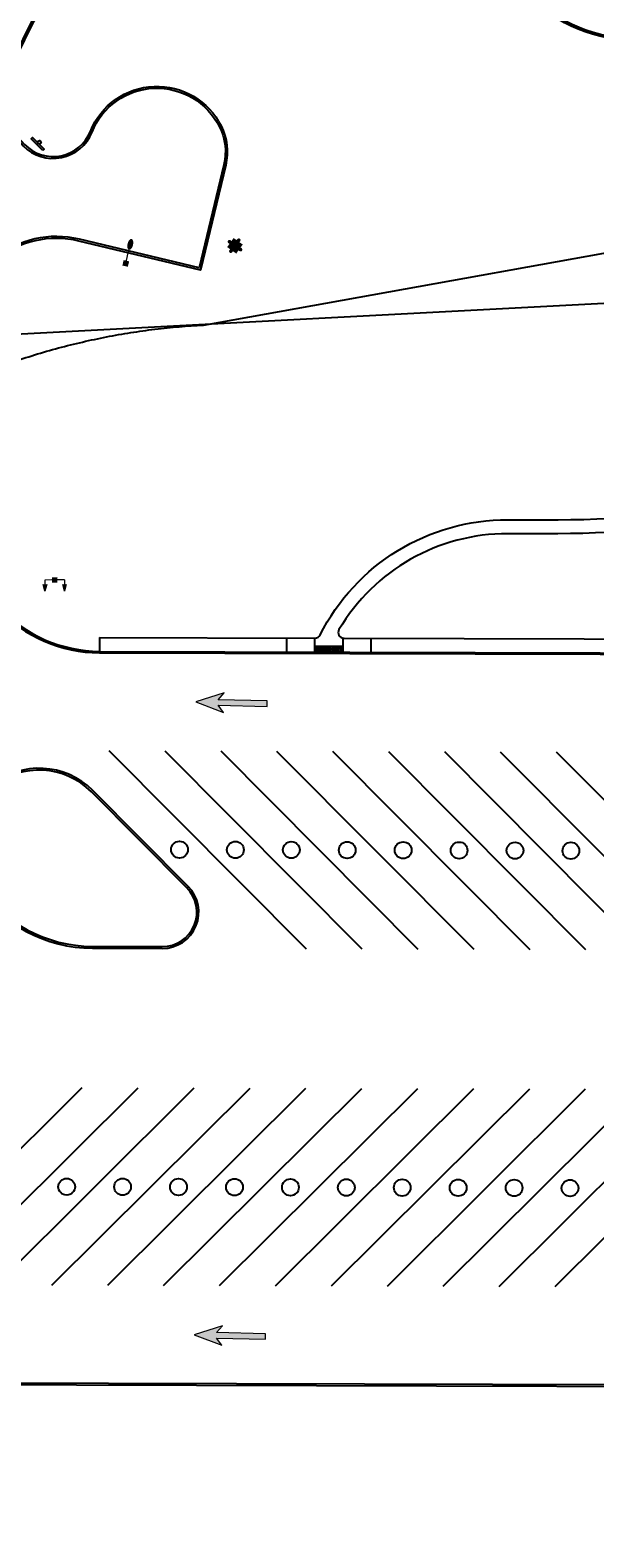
# Model space of a CAD drawing. Header units: feet. Extents: x 130225 to 136325, y 575087 to 575951.
# Tile 3 of 10: x 132804 to 133006, y 575136 to 575675. Entities that reach past the tile are written whole.
import ezdxf
from ezdxf import colors
from ezdxf.entities.mleader import LeaderData, LeaderLine
from ezdxf.math import Vec2, Vec3

# ---------------------------------------------------------------- set-up
doc = ezdxf.new("R2010")
doc.units = ezdxf.units.FT
doc.header["$MEASUREMENT"] = 0
doc.linetypes.add('elec', pattern=[0])
for name, color, linetype in [('C-STM', 132, 'Continuous'), ('LT_P_Luminaires', 2, 'Continuous'), ('PM_P_Cells', 7, 'Continuous'), ('PM_P_Parking_Lot_Stall', 7, 'Continuous'), ('PV_P_Curb', 120, 'Continuous'), ('PV_P_EOP', 7, 'Continuous'), ('PV_P_Walk', 231, 'Continuous'), ('SG_P_Text', 7, 'Continuous'), ('SH_Text', 7, 'Continuous'), ('SN_P_Signs', 120, 'Continuous'), ('UT_P_Electric', 1, 'elec'), ('UT_P_Misc_Cells', 7, 'Continuous')]:
    doc.layers.add(name, color=color, linetype=linetype)
doc.styles.add('CBUS', font='font31.shx', dxfattribs={"height": 0.1})

# ---------------------------------------------------------------- blocks, each defined once
blk = doc.blocks.new('Dim1')
h = blk.add_hatch(color=4)
h.dxf.hatch_style = 1
h.paths.add_polyline_path([(0, 0), (-1, -0.2), (-1, 0.2)])
at = {"color": 4}
blk.add_lwpolyline([(0, 0), (-1, -0.2), (-1, 0.2), (0, 0)], dxfattribs=at)
blk = doc.blocks.new('ITS Pole')
at = {"layer": 'UT_P_Misc_Cells', "linetype": 'Continuous', "lineweight": 0}
h = blk.add_hatch(color=256, dxfattribs=at)
edge = h.paths.add_edge_path()
edge.add_ellipse((-1.82, 1.38), major_axis=(-0.659, 0.472), ratio=0.823989, start_angle=0, end_angle=360, ccw=False)
h = blk.add_hatch(color=256, dxfattribs=at)
edge = h.paths.add_edge_path()
edge.add_ellipse((1.29, 1.89), major_axis=(0.472, 0.659), ratio=0.823989, start_angle=0, end_angle=360)
h = blk.add_hatch(color=256, dxfattribs=at)
edge = h.paths.add_edge_path()
edge.add_ellipse((-1.38, -1.82), major_axis=(-0.472, -0.659), ratio=0.823989, start_angle=0, end_angle=360, ccw=False)
h = blk.add_hatch(color=256, dxfattribs=at)
edge = h.paths.add_edge_path()
edge.add_ellipse((1.89, -1.29), major_axis=(0.659, -0.472), ratio=0.823989, start_angle=0, end_angle=360)
at = {"layer": 'UT_P_Misc_Cells', "linetype": 'Continuous', "lineweight": 0, "extrusion": (0, 0, -1)}
blk.add_solid([(0.46, 2.79), (-2.79, 0.46), (2.79, -0.46), (-0.46, -2.79)], dxfattribs=at)
blk = doc.blocks.new('*U893')
h = blk.add_hatch()
h.set_pattern_fill('HEX', color=0)
h.set_pattern_definition([(0, (6.1972, 0), (0, 0.216506), [0.125, -0.25]), (120, (6.1972, 0), (-0.1875, -0.108253), [0.125, -0.25]), (60, (6.3222, 0), (-0.1875, 0.108253), [0.125, -0.25])])
h.paths.add_polyline_path([(0, 0), (10.2, 0), (10.2, 2), (0, 2)])
at = {"color": 0}
blk.add_lwpolyline([(0, 0), (10.2, 0), (10.2, 2), (0, 2)], close=True, dxfattribs=at)
blk = doc.blocks.new('*U904')
h = blk.add_hatch(color=0)
h.dxf.hatch_style = 1
h.paths.add_polyline_path([(12.73, -0.81), (12.76, 0.19), (4.01, 0.4), (5.04, 1.62), (0, 0), (4.96, -1.86), (3.99, -0.6)])
at = {"color": 0, "linetype": 'Continuous', "lineweight": 0, "flags": 128}
blk.add_lwpolyline([(12.73, -0.81), (12.76, 0.19), (4.01, 0.4), (5.04, 1.62), (0, 0), (4.96, -1.86), (3.99, -0.6)], close=True, dxfattribs=at)
blk = doc.blocks.new('*U910')
at = {"color": 0}
blk.add_lwpolyline([(0.074, -0.032), (-0.076, -0.029), (-0.075, -0.013), (0.075, -0.016)], close=True, dxfattribs=at)
blk.add_ellipse((0, 0), major_axis=(0.0122, -0.0087), ratio=1, start_param=0.600292, end_param=6.883477, dxfattribs=at)
blk = doc.blocks.new('HMAP')
at = {"layer": 'LT_P_Luminaires', "linetype": 'Continuous', "lineweight": 0, "true_color": 0xe0e000, "extrusion": (0, 0, -1)}
for points in [[(0.175, 0.2), (0.143, 0.08, -0.310881), (0.207, 0.08)], [(-0.175, 0.2), (-0.207, 0.08, -0.310881), (-0.143, 0.08)]]:
    blk.add_hatch(color=52, dxfattribs=at).paths.add_polyline_path(points)
at = {"layer": 'LT_P_Luminaires', "color": 52, "linetype": 'Continuous', "lineweight": 13, "true_color": 0xe0e000}
for p, q in [((-0.175, 0), (-0.175, 0.09)), ((-0.175, 0), (-0.05, 0)), ((0.05, 0), (0.175, 0)), ((0.175, 0), (0.175, 0.09))]:
    blk.add_line(p, q, dxfattribs=at)
at = {"layer": 'LT_P_Luminaires', "color": 52, "linetype": 'Continuous', "lineweight": 0, "true_color": 0xe0e000, "flags": 128}
for points in [[(-0.175, 0.2), (-0.143, 0.08, 0.310881), (-0.207, 0.08)], [(0.175, 0.2), (0.207, 0.08, 0.310881), (0.143, 0.08)]]:
    blk.add_lwpolyline(points, format="xyb", close=True, dxfattribs=at)
at = {"layer": 'LT_P_Luminaires', "color": 7, "linetype": 'Continuous', "lineweight": 0, "extrusion": (0, 0, -1)}
blk.add_solid([(0.05, 0.05), (-0.05, 0.05), (0.05, -0.05), (-0.05, -0.05)], dxfattribs=at)
blk = doc.blocks.new('CGMP')
at = {"layer": 'LT_P_Luminaires', "linetype": 'Continuous', "lineweight": 0, "true_color": 0xe0e000}
h = blk.add_hatch(color=52, dxfattribs=at)
edge = h.paths.add_edge_path()
edge.add_ellipse((0.35, 0), major_axis=(0.1, 0), ratio=0.5, start_angle=0, end_angle=360)
at = {"layer": 'LT_P_Luminaires', "color": 52, "linetype": 'Continuous', "lineweight": 13, "true_color": 0xe0e000}
blk.add_line((0, 0), (0.25, 0), dxfattribs=at)
at = {"layer": 'LT_P_Luminaires', "color": 7, "linetype": 'Continuous', "lineweight": 0, "extrusion": (0, 0, -1)}
blk.add_solid([(0.05, 0.05), (-0.05, 0.05), (0.05, -0.05), (-0.05, -0.05)], dxfattribs=at)

msp = doc.modelspace()

# ---------------------------------------------------------------- linework, layer by layer
at = {"layer": 'C-STM', "color": 9, "linetype": 'Continuous', "lineweight": -3}
msp.add_line((133044.54, 575579.52, 1225), (132699.62, 575561.37), dxfattribs=at)
at = {"layer": 'Defpoints'}
for centre in [(132857.21, 575382.26), (132877.21, 575382.2), (132897.21, 575382.15), (132917.21, 575382.09), (132937.2, 575382.04), (132957.2, 575381.99), (132977.2, 575381.93), (132997.2, 575381.88), (132816.88, 575261.65), (132836.88, 575261.6), (132856.88, 575261.55), (132876.88, 575261.49), (132896.88, 575261.44), (132916.88, 575261.38), (132936.88, 575261.33), (132956.88, 575261.28), (132976.88, 575261.22), (132996.88, 575261.17)]:
    msp.add_circle(centre, 3, dxfattribs=at)
at = {"layer": 'PM_P_Parking_Lot_Stall', "flags": 128}
for points in [[(132831.95, 575417.68), (132902.47, 575346.78)], [(132851.95, 575417.63), (132922.47, 575346.72)], [(132871.95, 575417.57), (132942.47, 575346.67)], [(132891.95, 575417.52), (132962.47, 575346.62)], [(132911.94, 575417.46), (132982.46, 575346.56)], [(132931.94, 575417.41), (133002.46, 575346.51)], [(132951.94, 575417.36), (133022.46, 575346.46)], [(132971.94, 575417.3), (133042.46, 575346.4)], [(132991.94, 575417.25), (133062.46, 575346.35)], [(132822.33, 575296.99), (132751.43, 575226.47)], [(132842.33, 575296.94), (132771.43, 575226.42)], [(132862.33, 575296.89), (132791.43, 575226.37)], [(132882.33, 575296.83), (132811.43, 575226.31)], [(132902.33, 575296.78), (132831.43, 575226.26)], [(132922.33, 575296.73), (132851.43, 575226.21)], [(132942.33, 575296.67), (132871.43, 575226.15)], [(132962.33, 575296.62), (132891.43, 575226.1)], [(132982.33, 575296.56), (132911.43, 575226.04)], [(133002.33, 575296.51), (132931.43, 575225.99)], [(133022.33, 575296.46), (132951.43, 575225.94)], [(133042.33, 575296.4), (132971.43, 575225.88)], [(133062.33, 575296.35), (132991.43, 575225.83)]]:
    msp.add_lwpolyline(points, dxfattribs=at)
at = {"layer": 'PV_P_Curb'}
for points in [[(133021.12, 575671.67, -0.202833), (132981.8, 575687.91), (132922.5, 575747.54, 0.465621), (132847.25, 575741.25), (132820.03, 575702.79, 0.053319), (132796.77, 575661.13, 0.304087), (132801.83, 575634.51, 0.5406), (132825.34, 575639.24, -0.647019), (132872.13, 575641.17, -0.176332), (132873.74, 575627.12), (132864.77, 575589.62), (132821.26, 575600.02, 0.49551), (132778.96, 575565.44, 0.007804), (132779.31, 575558.45, -0.031087), (132779.5, 575505.57, 0.428333), (132828.62, 575453.19, 0.430652)], [(133543.32, 575308.39), (133497.08, 575308.51, 0.198912), (133462.15, 575294.16), (133448.11, 575280.19), (133371.49, 575203.98, -0.198912), (133335.62, 575189.23), (132648.56, 575191.08, 0.1505), (132584.18, 575171.45)]]:
    msp.add_lwpolyline(points, format="xyb", dxfattribs=at)
msp.add_lwpolyline([(132828.62, 575453.19), (133276.33, 575451.98)], dxfattribs=at)
msp.add_lwpolyline([(132785.01, 575369.95, 0.252198), (132826.14, 575347.65), (132851.08, 575347.58, 0.668179), (132859.86, 575368.61), (132825.71, 575402.95, 0.90342)], format="xyb", close=True, dxfattribs=at)
at = {"layer": 'PV_P_EOP'}
for points in [[(133021.12, 575672.17, -0.198912), (132982.28, 575688.38), (132922.97, 575748.01, 0.465621), (132846.71, 575741.63), (132819.49, 575703.17, 0.053319), (132796.16, 575661.39, 0.304087), (132801.35, 575634.05, 0.5406), (132825.96, 575638.99, -0.647019), (132871.53, 575640.87, -0.176332), (132873.09, 575627.28), (132864.27, 575590.42), (132821.41, 575600.67, 0.49551), (132778.29, 575565.42, 0.007804), (132778.64, 575558.41, -0.031087), (132778.84, 575505.61, 0.430652), (132828.62, 575452.69)], [(133543.33, 575309.05), (133497.08, 575309.18, 0.198912), (133461.68, 575294.63), (133447.64, 575280.67), (133371.02, 575204.45, -0.198912), (133335.62, 575189.9), (132648.56, 575191.75, 0.1505), (132583.81, 575172)]]:
    msp.add_lwpolyline(points, format="xyb", dxfattribs=at)
msp.add_lwpolyline([(132828.62, 575452.69), (133276.33, 575451.48)], dxfattribs=at)
msp.add_lwpolyline([(132784.45, 575369.59, 0.252198), (132826.14, 575346.98), (132851.08, 575346.92, 0.668179), (132860.33, 575369.08), (132826.18, 575403.42, 0.90342)], format="xyb", close=True, dxfattribs=at)
at = {"layer": 'PV_P_Walk'}
for points in [[(132828.63, 575458.19), (132905.72, 575457.98, 0.283826), (132907.51, 575459.08, -0.283826), (132974.67, 575500.3), (132987.99, 575500.26, 0.081991), (133132.69, 575523.75, 0.32131), (133136.1, 575528.47), (133136.12, 575534.86)], [(132914.24, 575460.97, 0.580191), (132915.96, 575457.95), (133130.91, 575457.37, 0.414214), (133135.92, 575462.36), (133136.05, 575510.23), (133136.06, 575512.66, 0.510164), (133129.52, 575517.43, -0.079211), (132987.98, 575495.26), (132974.65, 575495.3, 0.26567), (132914.24, 575460.97)]]:
    msp.add_lwpolyline(points, format="xyb", dxfattribs=at)
for points in [[(132828.63, 575458.19), (132828.62, 575453.19)], [(132895.47, 575458.01), (132895.45, 575453.01)], [(132905.47, 575457.98), (132905.45, 575452.98)], [(132915.66, 575457.95), (132915.65, 575452.95)], [(132925.66, 575457.93), (132925.65, 575452.93)]]:
    msp.add_lwpolyline(points, dxfattribs=at)
at = {"layer": 'UT_P_Electric', "flags": 128}
msp.add_lwpolyline([(132354.21, 575218.25), (132393.45, 575222.61), (132413.07, 575224.79), (132422.88, 575225.87), (132423.49, 575225.94), (132423.8, 575225.98), (132423.95, 575225.99), (132424.03, 575226), (132424.05, 575226), (132424.06, 575226), (132424.06, 575226.01), (132424.09, 575226.01), (132424.52, 575226.06), (132424.94, 575226.11), (132425.37, 575226.17), (132425.8, 575226.23), (132426.23, 575226.29), (132426.66, 575226.36), (132427.08, 575226.44), (132427.51, 575226.51), (132427.94, 575226.59), (132428.37, 575226.68), (132428.8, 575226.76), (132429.22, 575226.85), (132429.65, 575226.95), (132430.08, 575227.05), (132430.5, 575227.15), (132430.93, 575227.26), (132431.35, 575227.37), (132431.78, 575227.48), (132432.2, 575227.6), (132432.62, 575227.72), (132433.04, 575227.85), (132433.46, 575227.98), (132433.88, 575228.11), (132434.3, 575228.25), (132434.72, 575228.39), (132435.14, 575228.54), (132435.56, 575228.69), (132435.97, 575228.84), (132436.38, 575228.99), (132436.8, 575229.15), (132437.21, 575229.32), (132437.62, 575229.48), (132438.03, 575229.65), (132438.43, 575229.83), (132438.84, 575230.01), (132439.24, 575230.19), (132439.65, 575230.37), (132440.05, 575230.56), (132440.45, 575230.76), (132440.84, 575230.95), (132441.24, 575231.15), (132441.63, 575231.35), (132442.03, 575231.56), (132442.42, 575231.77), (132442.81, 575231.98), (132443.19, 575232.2), (132443.58, 575232.42), (132443.96, 575232.64), (132444.34, 575232.87), (132444.72, 575233.1), (132445.09, 575233.33), (132445.47, 575233.57), (132445.84, 575233.81), (132446.21, 575234.05), (132446.57, 575234.3), (132446.94, 575234.55), (132447.3, 575234.8), (132447.66, 575235.06), (132448.01, 575235.31), (132448.37, 575235.57), (132448.72, 575235.84), (132449.07, 575236.1), (132449.42, 575236.37), (132449.76, 575236.65), (132450.1, 575236.92), (132450.44, 575237.2), (132450.77, 575237.48), (132451.11, 575237.76), (132451.43, 575238.05), (132451.76, 575238.34), (132452.09, 575238.63), (132452.41, 575238.92), (132452.72, 575239.21), (132453.04, 575239.51), (132453.35, 575239.81), (132453.66, 575240.11), (132453.97, 575240.42), (132454.27, 575240.73), (132454.42, 575240.88), (132454.46, 575240.92), (132454.48, 575240.94), (132454.48, 575240.95), (132454.49, 575240.95), (132454.49, 575240.95), (132454.49, 575240.96), (132454.5, 575240.96), (132454.5, 575240.97), (132455.04, 575241.52), (132457.19, 575243.75), (132461.48, 575248.19), (132470.07, 575257.07), (132487.24, 575274.85), (132521.59, 575310.39), (132590.28, 575381.48), (132658.97, 575452.56), (132693.31, 575488.11), (132697.6, 575492.55), (132698.68, 575493.66), (132698.95, 575493.94), (132699.01, 575494.01), (132699.02, 575494.02), (132699.03, 575494.02), (132699.04, 575494.04), (132699.06, 575494.06), (132699.16, 575494.16), (132699.53, 575494.54), (132700.27, 575495.31), (132701.02, 575496.07), (132701.78, 575496.83), (132702.54, 575497.59), (132703.3, 575498.34), (132704.07, 575499.09), (132704.84, 575499.84), (132705.61, 575500.59), (132706.39, 575501.33), (132707.17, 575502.07), (132707.96, 575502.81), (132708.74, 575503.55), (132709.54, 575504.28), (132710.33, 575505.01), (132711.13, 575505.74), (132711.94, 575506.46), (132712.75, 575507.18), (132713.56, 575507.9), (132714.37, 575508.61), (132715.19, 575509.33), (132716.01, 575510.03), (132716.84, 575510.74), (132717.67, 575511.44), (132718.5, 575512.14), (132719.34, 575512.84), (132720.18, 575513.53), (132721.02, 575514.22), (132721.87, 575514.91), (132722.72, 575515.59), (132723.58, 575516.27), (132724.44, 575516.95), (132725.3, 575517.62), (132726.16, 575518.29), (132727.03, 575518.96), (132727.9, 575519.62), (132728.78, 575520.28), (132729.66, 575520.93), (132730.54, 575521.59), (132731.42, 575522.24), (132732.31, 575522.88), (132733.2, 575523.52), (132734.1, 575524.16), (132734.99, 575524.8), (132735.9, 575525.43), (132736.8, 575526.05), (132737.71, 575526.68), (132738.62, 575527.3), (132739.53, 575527.91), (132740.45, 575528.53), (132741.37, 575529.13), (132742.29, 575529.74), (132743.22, 575530.34), (132744.15, 575530.94), (132745.08, 575531.53), (132746.01, 575532.12), (132746.95, 575532.7), (132747.89, 575533.28), (132748.84, 575533.86), (132749.78, 575534.43), (132750.73, 575535), (132751.69, 575535.57), (132752.64, 575536.13), (132753.6, 575536.69), (132754.56, 575537.24), (132755.52, 575537.79), (132756.49, 575538.33), (132757.46, 575538.87), (132758.43, 575539.41), (132759.4, 575539.94), (132760.38, 575540.47), (132761.36, 575540.99), (132762.34, 575541.51), (132763.32, 575542.03), (132764.31, 575542.54), (132765.3, 575543.05), (132766.29, 575543.55), (132767.28, 575544.05), (132768.28, 575544.54), (132769.27, 575545.03), (132770.27, 575545.51), (132771.28, 575545.99), (132772.28, 575546.47), (132773.29, 575546.94), (132774.3, 575547.41), (132775.31, 575547.87), (132776.32, 575548.33), (132777.34, 575548.78), (132778.35, 575549.23), (132779.37, 575549.68), (132780.4, 575550.12), (132781.42, 575550.55), (132782.44, 575550.98), (132783.47, 575551.41), (132784.5, 575551.83), (132785.53, 575552.25), (132786.56, 575552.66), (132787.6, 575553.07), (132788.63, 575553.47), (132789.67, 575553.87), (132790.71, 575554.27), (132791.75, 575554.65), (132792.8, 575555.04), (132793.84, 575555.42), (132794.89, 575555.79), (132795.93, 575556.17), (132796.98, 575556.53), (132798.03, 575556.89), (132799.09, 575557.25), (132800.14, 575557.6), (132801.19, 575557.95), (132802.25, 575558.29), (132803.31, 575558.63), (132804.37, 575558.96), (132805.43, 575559.29), (132806.49, 575559.61), (132807.55, 575559.93), (132808.61, 575560.24), (132809.68, 575560.55), (132810.74, 575560.86), (132811.81, 575561.16), (132812.88, 575561.45), (132813.95, 575561.74), (132815.01, 575562.02), (132816.09, 575562.3), (132817.16, 575562.58), (132818.23, 575562.85), (132819.3, 575563.12), (132820.38, 575563.38), (132821.45, 575563.63), (132822.52, 575563.88), (132823.6, 575564.13), (132824.68, 575564.37), (132825.75, 575564.61), (132826.83, 575564.84), (132827.91, 575565.06), (132828.99, 575565.29), (132830.07, 575565.5), (132831.15, 575565.72), (132832.23, 575565.92), (132833.31, 575566.13), (132834.39, 575566.32), (132835.47, 575566.52), (132836.55, 575566.7), (132837.63, 575566.89), (132838.72, 575567.06), (132839.8, 575567.24), (132840.88, 575567.41), (132841.96, 575567.57), (132843.05, 575567.73), (132844.13, 575567.88), (132845.21, 575568.03), (132846.29, 575568.18), (132847.38, 575568.32), (132848.46, 575568.45), (132849.54, 575568.58), (132850.62, 575568.71), (132851.71, 575568.83), (132852.79, 575568.94), (132853.87, 575569.05), (132854.95, 575569.16), (132856.03, 575569.26), (132857.11, 575569.36), (132858.2, 575569.45), (132859.28, 575569.54), (132860.36, 575569.62), (132861.44, 575569.7), (132862.51, 575569.77), (132863.59, 575569.84), (132864.67, 575569.9), (132865.75, 575569.96), (133075.19, 575607.54)], dxfattribs=at)

# ---------------------------------------------------------------- block references
at = {"layer": 'LT_P_Luminaires', "color": 52, "linetype": 'Continuous', "lineweight": 0}
for name, p, xscale, yscale, zscale, rotation in [('CGMP', (132838, 575592), 20, 20, 20, 76.54712757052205), ('HMAP', (132812.59, 575478.74), 20.00000000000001, 20.00000000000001, 20.00000000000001, 180.390969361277)]:
    msp.add_blockref(name, p, dxfattribs=dict(at, xscale=xscale, yscale=yscale, zscale=zscale, rotation=rotation))
at = {"layer": 'PM_P_Cells'}
msp.add_blockref('*U893', (132905.45, 575452.98), dxfattribs=at)
at = {"layer": 'SH_Text', "xscale": 2, "yscale": 2, "zscale": 2}
for p in [(132863.09, 575435.1), (132862.48, 575208.68)]:
    msp.add_blockref('*U904', p, dxfattribs=at)
at = {"layer": 'SN_P_Signs', "xscale": 40, "yscale": 40, "zscale": 40, "rotation": 316.153769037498}
msp.add_blockref('*U910', (132807.13, 575635.36), dxfattribs=at)
at = {"layer": 'UT_P_Misc_Cells'}
msp.add_blockref('ITS Pole', (132877.05, 575598.31), dxfattribs=at)

# ---------------------------------------------------------------- leaders
at = {"layer": 'SG_P_Text'}
ml = msp.add_multileader_mtext('Standard', dxfattribs=at)
ml.set_content('SEE SHEET 26 FOR DESIGN CONTINUATION OF RAMP', color=256, style='CBUS')
ml.set_leader_properties()
ml.set_arrow_properties(name='Dim1')
ml.build(insert=Vec2(0, 0))
ml.multileader.update_dxf_attribs({"text_left_attachment_type": 2, "text_right_attachment_type": 2, "dogleg_length": 0.04, "scale": 40})
ctx = ml.context
ctx.base_point, ctx.scale, ctx.landing_gap_size, ctx.plane_origin = Vec3(132614.93, 575136.02), 40, 1.2, Vec3(132609.26, 575165.45)
ctx.left_attachment, ctx.right_attachment = 2, 2
notes = []
notes.append((ctx, [(1, (1, 1, 0), (132613.33, 575136.02), (1, 0), 1.6, [(0, [(132595.01, 575155.44)], 0, [])])]))
ctx.mtext.insert, ctx.mtext.width, ctx.mtext.flow_direction = Vec3(132616.13, 575144.69), 69.3358, 5
for ctx, leaders in notes:
    for number, flags, end, landing, length, lines in leaders:
        leader = LeaderData()
        leader.index, (leader.has_last_leader_line, leader.has_dogleg_vector, leader.attachment_direction) = number, flags
        leader.last_leader_point, leader.dogleg_vector, leader.dogleg_length = Vec3(end), Vec3(landing), length
        for number, points, colour, breaks in lines:
            line = LeaderLine()
            line.index, line.vertices, line.color, line.breaks = number, Vec3.list(points), colors.encode_raw_color(colour), breaks
            leader.lines.append(line)
        ctx.leaders.append(leader)

doc.saveas('drawing.dxf')
